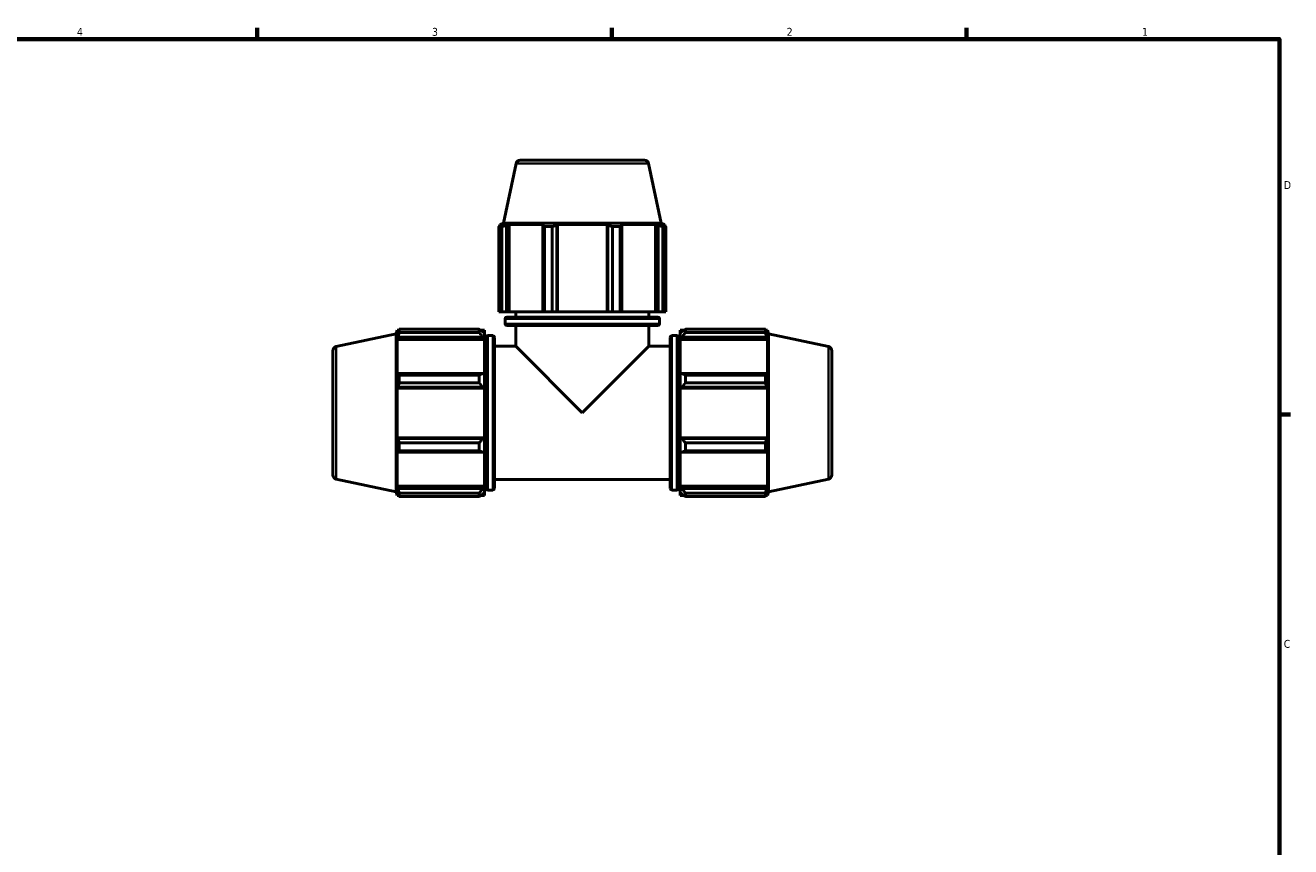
# Model space of a CAD drawing. Header units: inches. Extents: x 0.1 to 63, y -23.5 to 44.8.
# Tile 5 of 7: x 18.5 to 33.6, y 11.3 to 21.2. Entities that reach past the tile are written whole.
import ezdxf

# ---------------------------------------------------------------- set-up
doc = ezdxf.new("R2010")
doc.units = ezdxf.units.IN
doc.header["$MEASUREMENT"] = 0
for name, color, linetype, lineweight in [('Border (ANSI)', 7, 'Continuous', 70), ('Visible (ANSI)', 7, 'Continuous', 50), ('Visible Narrow (ANSI)', 7, 'Continuous', 35)]:
    doc.layers.add(name, color=color, linetype=linetype, lineweight=lineweight)
doc.styles.add('Note Text (ANSI)', font='tahoma.ttf')

# ---------------------------------------------------------------- blocks, each defined once
blk = doc.blocks.new('Borders Default Border')
at = {"layer": 'Border (ANSI)'}
for p, q in [((21.25, 21), (21.25, 21.134)), ((25.5, 21), (25.5, 21.134)), ((29.75, 21), (29.75, 21.134)), ((33.5, 16.5), (33.634, 16.5))]:
    blk.add_line(p, q, dxfattribs=at)
at = {"layer": 'Border (ANSI)', "flags": 128}
blk.add_lwpolyline([(0.5, 1), (0.5, 21), (33.5, 21), (33.5, 1), (0.5, 1)], dxfattribs=at)
at = {"layer": 'Border (ANSI)', "color": 5, "true_color": 0x0000ff, "char_height": 0.0945, "attachment_point": 7, "style": 'Note Text (ANSI)'}
for s, insert in [('4', (19.092, 21.04)), ('3', (23.346, 21.038)), ('2', (27.596, 21.04)), ('1', (31.854, 21.04)), ('D', (33.553, 19.203)), ('C', (33.552, 13.701))]:
    blk.add_mtext(s, dxfattribs=dict(at, insert=insert))

msp = doc.modelspace()

# ---------------------------------------------------------------- linework, layer by layer
at = {"layer": 'Visible (ANSI)'}
for p, q in [((24.3526, 19.5077), (24.2004, 18.7917)), ((24.4038, 19.5492), (25.8899, 19.5492)), ((25.9411, 19.5077), (26.0933, 18.7917)), ((24.1833, 18.7532), (24.1448, 18.7532)), ((24.1448, 17.7312), (24.1448, 18.7532)), ((24.2004, 18.7917), (24.1564, 18.7774)), ((24.2022, 18.7774), (24.1564, 18.7774)), ((24.1564, 18.7592), (24.1564, 18.7774)), ((24.2022, 18.7774), (24.1718, 18.767)), ((24.1833, 18.7532), (24.1833, 17.7312)), ((26.0933, 18.7917), (24.2004, 18.7917)), ((24.24, 18.767), (24.2683, 18.7774)), ((24.24, 17.7312), (24.24, 18.767)), ((24.2683, 17.7312), (24.2683, 18.7774)), ((24.6895, 18.7774), (24.2683, 18.7774)), ((24.6895, 18.7774), (24.6748, 18.767)), ((24.6748, 18.767), (24.6748, 17.7312)), ((24.7862, 18.7532), (24.6933, 18.7532)), ((24.6933, 17.7312), (24.6933, 18.7532)), ((24.7862, 18.7532), (24.7862, 17.7312)), ((24.8394, 18.767), (24.849, 18.7774)), ((24.8394, 17.7312), (24.8394, 18.767)), ((24.849, 17.7312), (24.849, 18.7774)), ((25.4447, 18.7774), (24.849, 18.7774)), ((25.4447, 17.7312), (25.4447, 18.7774)), ((25.4447, 18.7774), (25.4543, 18.767)), ((25.4543, 18.767), (25.4543, 17.7312)), ((25.6004, 18.7532), (25.5075, 18.7532)), ((25.5075, 17.7312), (25.5075, 18.7532)), ((25.6004, 18.7532), (25.6004, 17.7312)), ((25.6189, 18.767), (25.6042, 18.7774)), ((26.0254, 18.7774), (25.6042, 18.7774)), ((25.6189, 17.7312), (25.6189, 18.767)), ((26.0254, 17.7312), (26.0254, 18.7774)), ((26.0254, 18.7774), (26.0537, 18.767)), ((26.0537, 18.767), (26.0537, 17.7312)), ((26.1219, 18.767), (26.0915, 18.7774)), ((26.1373, 18.7774), (26.0915, 18.7774)), ((26.0933, 18.7917), (26.1373, 18.7774)), ((26.1489, 18.7532), (26.1104, 18.7532)), ((26.1104, 17.7312), (26.1104, 18.7532)), ((26.1373, 18.7592), (26.1373, 18.7774)), ((26.1489, 18.7532), (26.1489, 17.7312)), ((24.1833, 17.7312), (24.1448, 17.7312)), ((24.1833, 17.7312), (24.24, 17.7312)), ((24.2203, 17.5884), (24.2203, 17.6475)), ((24.2683, 17.7312), (24.24, 17.7312)), ((24.2412, 17.6684), (26.0525, 17.6684)), ((24.2683, 17.7312), (24.6748, 17.7312)), ((24.3481, 17.6684), (24.3481, 17.7312)), ((24.6748, 17.7312), (24.6933, 17.7312)), ((24.7862, 17.7312), (24.6933, 17.7312)), ((24.7862, 17.7312), (24.8394, 17.7312)), ((24.849, 17.7312), (24.8394, 17.7312)), ((24.849, 17.7312), (25.4447, 17.7312)), ((25.4543, 17.7312), (25.4447, 17.7312)), ((25.4543, 17.7312), (25.5075, 17.7312)), ((25.6004, 17.7312), (25.5075, 17.7312)), ((25.6004, 17.7312), (25.6189, 17.7312)), ((25.6189, 17.7312), (26.0254, 17.7312)), ((25.9456, 17.6684), (25.9456, 17.7312)), ((26.0537, 17.7312), (26.0254, 17.7312)), ((26.0537, 17.7312), (26.1104, 17.7312)), ((26.0734, 17.5884), (26.0734, 17.6475)), ((26.1489, 17.7312), (26.1104, 17.7312)), ((22.1983, 17.3135), (22.9144, 17.4657)), ((22.9144, 17.4657), (22.9286, 17.5097)), ((22.9144, 17.4657), (22.9144, 15.5728)), ((22.9286, 17.5097), (22.9286, 17.4638)), ((22.9468, 17.5097), (22.9286, 17.5097)), ((22.939, 17.4943), (22.9286, 17.4638)), ((22.9529, 17.5213), (23.911, 17.5213)), ((22.9529, 17.5213), (22.9529, 17.4828)), ((23.911, 17.4828), (22.9529, 17.4828)), ((23.911, 17.4828), (23.911, 17.5213)), ((23.9749, 17.5097), (23.9295, 17.5097)), ((23.9749, 17.474), (23.9536, 17.4943)), ((23.9749, 17.474), (23.9749, 17.5097)), ((23.9749, 17.474), (23.9749, 17.4072)), ((24.0729, 17.4458), (24.0138, 17.4458)), ((26.0525, 17.5674), (24.2412, 17.5674)), ((24.3481, 17.318), (24.3481, 17.5674)), ((25.9456, 17.318), (25.9456, 17.5674)), ((26.2208, 17.4458), (26.2799, 17.4458)), ((26.3189, 17.5097), (26.3189, 17.474)), ((26.3189, 17.5097), (26.3642, 17.5097)), ((26.3402, 17.4943), (26.3189, 17.474)), ((26.3189, 17.4072), (26.3189, 17.474)), ((26.3828, 17.5213), (26.3828, 17.4828)), ((26.3828, 17.5213), (27.3408, 17.5213)), ((27.3408, 17.4828), (26.3828, 17.4828)), ((27.3408, 17.4828), (27.3408, 17.5213)), ((27.3469, 17.5097), (27.3651, 17.5097)), ((27.3651, 17.4638), (27.3547, 17.4943)), ((27.3651, 17.4638), (27.3651, 17.5097)), ((27.3794, 17.4657), (27.3651, 17.5097)), ((27.3794, 15.5728), (27.3794, 17.4657)), ((28.0954, 17.3135), (27.3794, 17.4657)), ((22.9286, 17.3978), (22.939, 17.4261)), ((22.9286, 17.3978), (22.9286, 16.9766)), ((23.9749, 17.3978), (22.9286, 17.3978)), ((22.939, 17.4261), (23.9536, 17.4261)), ((23.9536, 17.4261), (23.9749, 17.4072)), ((23.9749, 17.4072), (23.9749, 17.3978)), ((23.9749, 16.9815), (23.9749, 17.3978)), ((23.9929, 17.318), (23.9749, 17.318)), ((23.9929, 15.6136), (23.9929, 17.4248)), ((24.0939, 17.4248), (24.0939, 15.6136)), ((24.3481, 17.318), (24.0939, 17.318)), ((24.3481, 17.318), (25.1469, 16.5192)), ((25.1469, 16.5192), (25.9456, 17.318)), ((26.1999, 17.318), (25.9456, 17.318)), ((26.1999, 15.6136), (26.1999, 17.4248)), ((26.3009, 17.4248), (26.3009, 15.6136)), ((26.3009, 17.318), (26.3189, 17.318)), ((26.3189, 17.4072), (26.3402, 17.4261)), ((26.3189, 17.3978), (26.3189, 17.4072)), ((26.3189, 17.3978), (26.3189, 16.9815)), ((26.3189, 17.3978), (27.3651, 17.3978)), ((26.3402, 17.4261), (27.3547, 17.4261)), ((27.3547, 17.4261), (27.3651, 17.3978)), ((27.3651, 16.9766), (27.3651, 17.3978)), ((22.1569, 15.7762), (22.1569, 17.2623)), ((28.1369, 17.2623), (28.1369, 15.7762)), ((22.939, 16.9913), (22.9286, 16.9766)), ((23.9536, 16.9913), (22.939, 16.9913)), ((23.9749, 16.9815), (23.9536, 16.9913)), ((23.9749, 16.9815), (23.9749, 16.8203)), ((26.3402, 16.9913), (26.3189, 16.9815)), ((26.3189, 16.8203), (26.3189, 16.9815)), ((27.3547, 16.9913), (26.3402, 16.9913)), ((27.3651, 16.9766), (27.3547, 16.9913)), ((22.9529, 16.9728), (23.911, 16.9728)), ((22.9529, 16.9728), (22.9529, 16.8798)), ((23.911, 16.8798), (22.9529, 16.8798)), ((23.911, 16.8798), (23.911, 16.9728)), ((26.3828, 16.9728), (26.3828, 16.8798)), ((26.3828, 16.9728), (27.3408, 16.9728)), ((27.3408, 16.8798), (26.3828, 16.8798)), ((27.3408, 16.8798), (27.3408, 16.9728)), ((22.9286, 16.8171), (22.939, 16.8267)), ((22.9286, 16.8171), (22.9286, 16.2214)), ((23.9749, 16.8171), (22.9286, 16.8171)), ((22.939, 16.8267), (23.9536, 16.8267)), ((23.9536, 16.8267), (23.9749, 16.8203)), ((23.9749, 16.8203), (23.9749, 16.8171)), ((23.9749, 16.2214), (23.9749, 16.8171)), ((26.3189, 16.8203), (26.3402, 16.8267)), ((26.3189, 16.8171), (26.3189, 16.8203)), ((26.3189, 16.8171), (26.3189, 16.2214)), ((26.3189, 16.8171), (27.3651, 16.8171)), ((26.3402, 16.8267), (27.3547, 16.8267)), ((27.3547, 16.8267), (27.3651, 16.8171)), ((27.3651, 16.2214), (27.3651, 16.8171)), ((22.939, 16.2118), (22.9286, 16.2214)), ((23.9749, 16.2214), (22.9286, 16.2214)), ((23.9536, 16.2118), (22.939, 16.2118)), ((22.9529, 16.1586), (23.911, 16.1586)), ((22.9529, 16.1586), (22.9529, 16.0656)), ((23.911, 16.0656), (23.911, 16.1586)), ((23.9749, 16.2182), (23.9536, 16.2118)), ((23.9749, 16.2214), (23.9749, 16.2182)), ((23.9749, 16.2182), (23.9749, 16.057)), ((26.3189, 16.2182), (26.3189, 16.2214)), ((26.3189, 16.2214), (27.3651, 16.2214)), ((26.3402, 16.2118), (26.3189, 16.2182)), ((26.3189, 16.057), (26.3189, 16.2182)), ((27.3547, 16.2118), (26.3402, 16.2118)), ((26.3828, 16.1586), (26.3828, 16.0656)), ((26.3828, 16.1586), (27.3408, 16.1586)), ((27.3408, 16.0656), (27.3408, 16.1586)), ((27.3651, 16.2214), (27.3547, 16.2118)), ((22.9286, 16.0619), (22.9286, 15.6407)), ((22.9286, 16.0619), (22.939, 16.0471)), ((22.939, 16.0471), (23.9536, 16.0471)), ((23.911, 16.0656), (22.9529, 16.0656)), ((23.9536, 16.0471), (23.9749, 16.057)), ((23.9749, 15.6407), (23.9749, 16.057)), ((26.3189, 16.057), (26.3402, 16.0471)), ((26.3189, 16.057), (26.3189, 15.6407)), ((26.3402, 16.0471), (27.3547, 16.0471)), ((27.3408, 16.0656), (26.3828, 16.0656)), ((27.3547, 16.0471), (27.3651, 16.0619)), ((27.3651, 15.6407), (27.3651, 16.0619)), ((22.1983, 15.725), (22.9144, 15.5728)), ((22.939, 15.6123), (22.9286, 15.6407)), ((23.9749, 15.6407), (22.9286, 15.6407)), ((23.9749, 15.6312), (23.9536, 15.6123)), ((23.9929, 15.7205), (23.9749, 15.7205)), ((23.9749, 15.6407), (23.9749, 15.6312)), ((23.9749, 15.6312), (23.9749, 15.5645)), ((26.1999, 15.7205), (24.0939, 15.7205)), ((26.3009, 15.7205), (26.3189, 15.7205)), ((26.3189, 15.6312), (26.3189, 15.6407)), ((26.3189, 15.6407), (27.3651, 15.6407)), ((26.3189, 15.5645), (26.3189, 15.6312)), ((26.3402, 15.6123), (26.3189, 15.6312)), ((27.3651, 15.6407), (27.3547, 15.6123)), ((28.0954, 15.725), (27.3794, 15.5728)), ((22.9144, 15.5728), (22.9286, 15.5288)), ((22.9286, 15.5746), (22.9286, 15.5288)), ((22.9286, 15.5746), (22.939, 15.5441)), ((22.9468, 15.5288), (22.9286, 15.5288)), ((23.9536, 15.6123), (22.939, 15.6123)), ((22.9529, 15.5556), (23.911, 15.5556)), ((22.9529, 15.5556), (22.9529, 15.5171)), ((23.911, 15.5171), (22.9529, 15.5171)), ((23.911, 15.5171), (23.911, 15.5556)), ((23.9749, 15.5288), (23.9295, 15.5288)), ((23.9536, 15.5441), (23.9749, 15.5645)), ((23.9749, 15.5288), (23.9749, 15.5645)), ((24.0729, 15.5927), (24.0138, 15.5927)), ((26.2208, 15.5927), (26.2799, 15.5927)), ((26.3189, 15.5645), (26.3402, 15.5441)), ((26.3189, 15.5645), (26.3189, 15.5288)), ((26.3189, 15.5288), (26.3642, 15.5288)), ((27.3547, 15.6123), (26.3402, 15.6123)), ((26.3828, 15.5556), (26.3828, 15.5171)), ((26.3828, 15.5556), (27.3408, 15.5556)), ((27.3408, 15.5171), (26.3828, 15.5171)), ((27.3408, 15.5171), (27.3408, 15.5556)), ((27.3469, 15.5288), (27.3651, 15.5288)), ((27.3547, 15.5441), (27.3651, 15.5746)), ((27.3651, 15.5288), (27.3651, 15.5746)), ((27.3794, 15.5728), (27.3651, 15.5288))]:
    msp.add_line(p, q, dxfattribs=at)
for centre, radius, start, end in [((24.4038, 19.4969), 0.0524, 90, 168), ((25.8899, 19.4969), 0.0524, 12, 90), ((24.2412, 17.6475), 0.0209, 90, 180), ((24.2412, 17.5884), 0.0209, 180, 270), ((26.0525, 17.6475), 0.0209, 0, 90), ((26.0525, 17.5884), 0.0209, 270, 0), ((24.0138, 17.4248), 0.0209, 90, 180), ((24.0729, 17.4248), 0.0209, 0, 90), ((26.2208, 17.4248), 0.0209, 90, 180), ((26.2799, 17.4248), 0.0209, 0, 90), ((22.2092, 17.2623), 0.0524, 102, 180), ((28.0845, 17.2623), 0.0524, 0, 78), ((22.2092, 15.7762), 0.0524, 180, 258), ((28.0845, 15.7762), 0.0524, 282, 0), ((24.0138, 15.6136), 0.0209, 180, 270), ((24.0729, 15.6136), 0.0209, 270, 0), ((26.2208, 15.6136), 0.0209, 180, 270), ((26.2799, 15.6136), 0.0209, 270, 0)]:
    msp.add_arc(centre, radius, start, end, dxfattribs=at)
for points, weights in [([(24.1448, 18.7532), (24.1585, 18.7604), (24.1718, 18.767)], [1, 1.0012332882, 1.00164975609]), ([(24.24, 18.767), (24.2122, 18.7604), (24.1833, 18.7532)], [1.00164975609, 1.0012332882, 1]), ([(24.6933, 18.7532), (24.6838, 18.7604), (24.6748, 18.767)], [1, 1.0012332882, 1.00164975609]), ([(24.8394, 18.767), (24.8134, 18.7604), (24.7862, 18.7532)], [1.00164975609, 1.0012332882, 1]), ([(25.5075, 18.7532), (25.4803, 18.7604), (25.4543, 18.767)], [1, 1.0012332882, 1.00164975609]), ([(25.6189, 18.767), (25.6099, 18.7604), (25.6004, 18.7532)], [1.00164975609, 1.0012332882, 1]), ([(26.1104, 18.7532), (26.0815, 18.7604), (26.0537, 18.767)], [1, 1.0012332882, 1.00164975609]), ([(26.1219, 18.767), (26.1352, 18.7604), (26.1489, 18.7532)], [1.00164975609, 1.0012332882, 1]), ([(22.939, 17.4943), (22.9457, 17.5075), (22.9529, 17.5213)], [1.00164975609, 1.0012332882, 1]), ([(22.9529, 17.4828), (22.9457, 17.4539), (22.939, 17.4261)], [1, 1.0012332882, 1.00164975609]), ([(23.9536, 17.4943), (23.9331, 17.5075), (23.911, 17.5213)], [1.00615408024, 1.01177357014, 1.016593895]), ([(23.911, 17.4828), (23.9331, 17.4539), (23.9536, 17.4261)], [1.016593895, 1.01177357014, 1.00615408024]), ([(26.3828, 17.5213), (26.3606, 17.5075), (26.3402, 17.4943)], [1.016593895, 1.01177357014, 1.00615408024]), ([(26.3402, 17.4261), (26.3606, 17.4539), (26.3828, 17.4828)], [1.00615408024, 1.01177357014, 1.016593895]), ([(27.3408, 17.5213), (27.348, 17.5075), (27.3547, 17.4943)], [1, 1.0012332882, 1.00164975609]), ([(27.3547, 17.4261), (27.348, 17.4539), (27.3408, 17.4828)], [1.00164975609, 1.0012332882, 1]), ([(22.939, 16.9913), (22.9457, 16.9823), (22.9529, 16.9728)], [1.00164975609, 1.0012332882, 1]), ([(23.9536, 16.9913), (23.9331, 16.9823), (23.911, 16.9728)], [1.00615408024, 1.01177357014, 1.016593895]), ([(26.3828, 16.9728), (26.3606, 16.9823), (26.3402, 16.9913)], [1.016593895, 1.01177357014, 1.00615408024]), ([(27.3408, 16.9728), (27.348, 16.9823), (27.3547, 16.9913)], [1, 1.0012332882, 1.00164975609]), ([(22.9529, 16.8798), (22.9457, 16.8527), (22.939, 16.8267)], [1, 1.0012332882, 1.00164975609]), ([(23.911, 16.8798), (23.9331, 16.8527), (23.9536, 16.8267)], [1.016593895, 1.01177357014, 1.00615408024]), ([(26.3402, 16.8267), (26.3606, 16.8527), (26.3828, 16.8798)], [1.00615408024, 1.01177357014, 1.016593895]), ([(27.3547, 16.8267), (27.348, 16.8527), (27.3408, 16.8798)], [1.00164975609, 1.0012332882, 1]), ([(22.939, 16.2118), (22.9457, 16.1857), (22.9529, 16.1586)], [1.00164975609, 1.0012332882, 1]), ([(23.9536, 16.2118), (23.9331, 16.1857), (23.911, 16.1586)], [1.00615408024, 1.01177357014, 1.016593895]), ([(26.3828, 16.1586), (26.3606, 16.1857), (26.3402, 16.2118)], [1.016593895, 1.01177357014, 1.00615408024]), ([(27.3408, 16.1586), (27.348, 16.1857), (27.3547, 16.2118)], [1, 1.0012332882, 1.00164975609]), ([(22.9529, 16.0656), (22.9457, 16.0562), (22.939, 16.0471)], [1, 1.0012332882, 1.00164975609]), ([(23.911, 16.0656), (23.9331, 16.0562), (23.9536, 16.0471)], [1.016593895, 1.01177357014, 1.00615408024]), ([(26.3402, 16.0471), (26.3606, 16.0562), (26.3828, 16.0656)], [1.00615408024, 1.01177357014, 1.016593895]), ([(27.3547, 16.0471), (27.348, 16.0562), (27.3408, 16.0656)], [1.00164975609, 1.0012332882, 1]), ([(22.939, 15.6123), (22.9457, 15.5846), (22.9529, 15.5556)], [1.00164975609, 1.0012332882, 1]), ([(22.9529, 15.5171), (22.9457, 15.5309), (22.939, 15.5441)], [1, 1.0012332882, 1.00164975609]), ([(23.9536, 15.6123), (23.9331, 15.5846), (23.911, 15.5556)], [1.00615408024, 1.01177357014, 1.016593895]), ([(23.911, 15.5171), (23.9331, 15.5309), (23.9536, 15.5441)], [1.016593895, 1.01177357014, 1.00615408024]), ([(26.3828, 15.5556), (26.3606, 15.5846), (26.3402, 15.6123)], [1.016593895, 1.01177357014, 1.00615408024]), ([(26.3402, 15.5441), (26.3606, 15.5309), (26.3828, 15.5171)], [1.00615408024, 1.01177357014, 1.016593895]), ([(27.3408, 15.5556), (27.348, 15.5846), (27.3547, 15.6123)], [1, 1.0012332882, 1.00164975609]), ([(27.3547, 15.5441), (27.348, 15.5309), (27.3408, 15.5171)], [1.00164975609, 1.0012332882, 1])]:
    msp.add_rational_spline(points, weights, degree=2, dxfattribs=at)
at = {"layer": 'Visible Narrow (ANSI)'}
for p, q in [((25.9313, 19.5077), (24.3624, 19.5077)), ((26.062, 17.6475), (24.2317, 17.6475)), ((24.2317, 17.5884), (26.062, 17.5884)), ((22.1983, 17.3037), (22.1983, 15.7348)), ((24.0138, 17.4344), (24.0138, 15.6041)), ((24.0729, 15.6041), (24.0729, 17.4344)), ((26.2208, 17.4344), (26.2208, 15.6041)), ((26.2799, 15.6041), (26.2799, 17.4344)), ((28.0954, 15.7348), (28.0954, 17.3037))]:
    msp.add_line(p, q, dxfattribs=at)

# ---------------------------------------------------------------- block references
msp.add_blockref('Borders Default Border', (0, 0))

doc.saveas('drawing.dxf')
